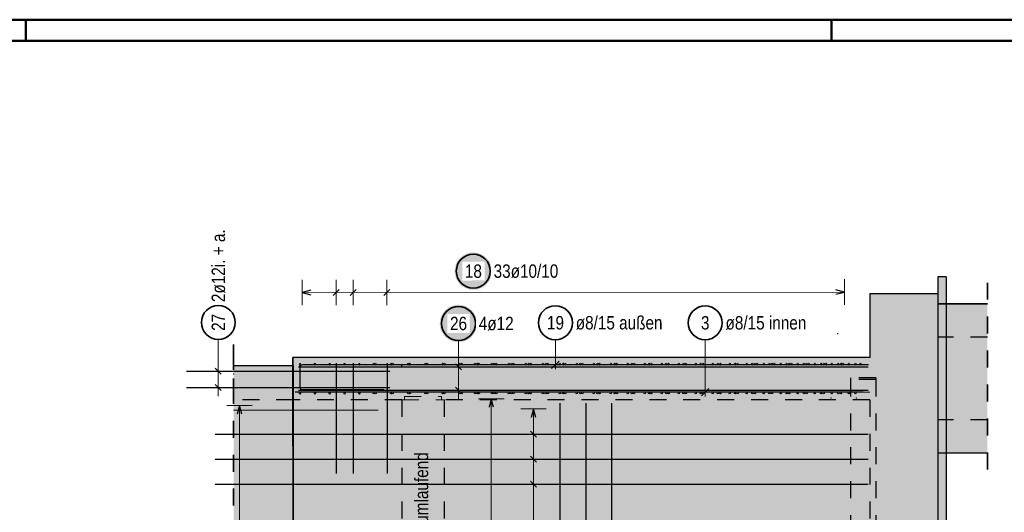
# Model space of a CAD drawing. Header units: millimetres. Extents: x -4 to 30.7, y -2.9 to 30.7.
# Tile 38 of 39: x 20.2 to 26, y 18.1 to 21. Entities that reach past the tile are written whole.
import ezdxf

# ---------------------------------------------------------------- set-up
doc = ezdxf.new("R2010")
doc.units = ezdxf.units.MM
doc.linetypes.add('HIDDEN', pattern=[0.375, 0.25, -0.125])
for name, color, linetype, lineweight in [('Geschnittene Kanten', 7, 'Continuous', 20), ('nplo Bewehrung', 7, 'Continuous', 20), ('Schraffuren', 7, 'Continuous', 20)]:
    doc.layers.add(name, color=color, linetype=linetype, lineweight=lineweight)
doc.styles.add('Arial Narrow', font='ARIALN.TTF')

msp = doc.modelspace()

# ---------------------------------------------------------------- hatches: boundary and pattern name
at = {"lineweight": 25, "true_color": 0xffffff}
for points in [[(22.972519, 19.543647), (22.972452, 19.547486), (22.972251, 19.55132), (22.971916, 19.555145), (22.971448, 19.558956), (22.970847, 19.562748), (22.970115, 19.566517), (22.969251, 19.570258), (22.968257, 19.573967), (22.967135, 19.577638), (22.965885, 19.581269), (22.964509, 19.584853), (22.963009, 19.588388), (22.961386, 19.591867), (22.959643, 19.595288), (22.957781, 19.598647), (22.955804, 19.601938), (22.953713, 19.605158), (22.95151, 19.608303), (22.9492, 19.611369), (22.946783, 19.614353), (22.944265, 19.617251), (22.941646, 19.620059), (22.938931, 19.622774), (22.936123, 19.625393), (22.933225, 19.627911), (22.930241, 19.630328), (22.927175, 19.632638), (22.92403, 19.634841), (22.92081, 19.636932), (22.917519, 19.638909), (22.91416, 19.640771), (22.910739, 19.642514), (22.90726, 19.644137), (22.903725, 19.645637), (22.900141, 19.647013), (22.89651, 19.648263), (22.892839, 19.649385), (22.88913, 19.650379), (22.885389, 19.651243), (22.88162, 19.651975), (22.877828, 19.652576), (22.874017, 19.653044), (22.870192, 19.653379), (22.866358, 19.65358), (22.862519, 19.653647), (22.85868, 19.65358), (22.854845, 19.653379), (22.85102, 19.653044), (22.84721, 19.652576), (22.843417, 19.651975), (22.839648, 19.651243), (22.835907, 19.650379), (22.832198, 19.649385), (22.828527, 19.648263), (22.824896, 19.647013), (22.821312, 19.645637), (22.817778, 19.644137), (22.814298, 19.642514), (22.810877, 19.640771), (22.807519, 19.638909), (22.804227, 19.636932), (22.801007, 19.634841), (22.797862, 19.632638), (22.794796, 19.630328), (22.791812, 19.627911), (22.788914, 19.625393), (22.786106, 19.622774), (22.783391, 19.620059), (22.780773, 19.617251), (22.778254, 19.614353), (22.775837, 19.611369), (22.773527, 19.608303), (22.771324, 19.605158), (22.769233, 19.601938), (22.767256, 19.598647), (22.765394, 19.595288), (22.763651, 19.591867), (22.762029, 19.588388), (22.760528, 19.584853), (22.759152, 19.581269), (22.757902, 19.577638), (22.75678, 19.573967), (22.755786, 19.570258), (22.754922, 19.566517), (22.75419, 19.562748), (22.753589, 19.558956), (22.753121, 19.555145), (22.752787, 19.55132), (22.752586, 19.547486), (22.752519, 19.543647), (22.752586, 19.539808), (22.752787, 19.535973), (22.753121, 19.532148), (22.753589, 19.528338), (22.75419, 19.524545), (22.754922, 19.520776), (22.755786, 19.517035), (22.75678, 19.513326), (22.757902, 19.509655), (22.759152, 19.506024), (22.760528, 19.50244), (22.762029, 19.498906), (22.763651, 19.495426), (22.765394, 19.492005), (22.767256, 19.488647), (22.769233, 19.485355), (22.771324, 19.482135), (22.773527, 19.47899), (22.775837, 19.475924), (22.778254, 19.47294), (22.780773, 19.470042), (22.783391, 19.467234), (22.786106, 19.464519), (22.788914, 19.461901), (22.791812, 19.459382), (22.794796, 19.456965), (22.797862, 19.454655), (22.801007, 19.452452), (22.804227, 19.450361), (22.807519, 19.448384), (22.810877, 19.446522), (22.814298, 19.444779), (22.817778, 19.443157), (22.821312, 19.441656), (22.824896, 19.44028), (22.828527, 19.43903), (22.832198, 19.437908), (22.835907, 19.436914), (22.839648, 19.43605), (22.843417, 19.435318), (22.84721, 19.434717), (22.85102, 19.434249), (22.854845, 19.433915), (22.85868, 19.433714), (22.862519, 19.433647), (22.866358, 19.433714), (22.870192, 19.433915), (22.874017, 19.434249), (22.877828, 19.434717), (22.88162, 19.435318), (22.885389, 19.43605), (22.88913, 19.436914), (22.892839, 19.437908), (22.89651, 19.43903), (22.900141, 19.44028), (22.903725, 19.441656), (22.90726, 19.443157), (22.910739, 19.444779), (22.91416, 19.446522), (22.917519, 19.448384), (22.92081, 19.450361), (22.92403, 19.452452), (22.927175, 19.454655), (22.930241, 19.456965), (22.933225, 19.459382), (22.936123, 19.461901), (22.938931, 19.464519), (22.941646, 19.467234), (22.944265, 19.470042), (22.946783, 19.47294), (22.9492, 19.475924), (22.95151, 19.47899), (22.953713, 19.482135), (22.955804, 19.485355), (22.957781, 19.488647), (22.959643, 19.492005), (22.961386, 19.495426), (22.963009, 19.498906), (22.964509, 19.50244), (22.965885, 19.506024), (22.967135, 19.509655), (22.968257, 19.513326), (22.969251, 19.517035), (22.970115, 19.520776), (22.970847, 19.524545), (22.971448, 19.528338), (22.971916, 19.532148), (22.972251, 19.535973)], [(22.885, 19.235293), (22.884933, 19.239132), (22.884732, 19.242967), (22.884397, 19.246791), (22.883929, 19.250602), (22.883329, 19.254395), (22.882596, 19.258164), (22.881733, 19.261905), (22.880739, 19.265613), (22.879616, 19.269285), (22.878366, 19.272916), (22.87699, 19.2765), (22.87549, 19.280034), (22.873867, 19.283514), (22.872124, 19.286935), (22.870263, 19.290293), (22.868285, 19.293584), (22.866194, 19.296805), (22.863992, 19.29995), (22.861681, 19.303016), (22.859265, 19.306), (22.856746, 19.308898), (22.854127, 19.311706), (22.851412, 19.314421), (22.848604, 19.317039), (22.845707, 19.319558), (22.842723, 19.321975), (22.839656, 19.324285), (22.836511, 19.326488), (22.833291, 19.328579), (22.83, 19.330556), (22.826642, 19.332418), (22.823221, 19.334161), (22.819741, 19.335783), (22.816207, 19.337284), (22.812622, 19.33866), (22.808992, 19.33991), (22.80532, 19.341032), (22.801611, 19.342026), (22.79787, 19.34289), (22.794101, 19.343622), (22.790309, 19.344223), (22.786498, 19.344691), (22.782673, 19.345025), (22.778839, 19.345226), (22.775, 19.345293), (22.771161, 19.345226), (22.767327, 19.345025), (22.763502, 19.344691), (22.759691, 19.344223), (22.755899, 19.343622), (22.75213, 19.34289), (22.748389, 19.342026), (22.74468, 19.341032), (22.741008, 19.33991), (22.737378, 19.33866), (22.733793, 19.337284), (22.730259, 19.335783), (22.726779, 19.334161), (22.723358, 19.332418), (22.72, 19.330556), (22.716709, 19.328579), (22.713489, 19.326488), (22.710344, 19.324285), (22.707277, 19.321975), (22.704293, 19.319558), (22.701396, 19.317039), (22.698588, 19.314421), (22.695873, 19.311706), (22.693254, 19.308898), (22.690735, 19.306), (22.688319, 19.303016), (22.686008, 19.29995), (22.683806, 19.296805), (22.681715, 19.293584), (22.679737, 19.290293), (22.677876, 19.286935), (22.676133, 19.283514), (22.67451, 19.280034), (22.67301, 19.2765), (22.671634, 19.272916), (22.670384, 19.269285), (22.669261, 19.265613), (22.668267, 19.261905), (22.667404, 19.258164), (22.666671, 19.254395), (22.666071, 19.250602), (22.665603, 19.246791), (22.665268, 19.242967), (22.665067, 19.239132), (22.665, 19.235293), (22.665067, 19.231454), (22.665268, 19.22762), (22.665603, 19.223795), (22.666071, 19.219984), (22.666671, 19.216192), (22.667404, 19.212423), (22.668267, 19.208682), (22.669261, 19.204973), (22.670384, 19.201301), (22.671634, 19.197671), (22.67301, 19.194087), (22.67451, 19.190552), (22.676133, 19.187073), (22.677876, 19.183651), (22.679737, 19.180293), (22.681715, 19.177002), (22.683806, 19.173782), (22.686008, 19.170637), (22.688319, 19.167571), (22.690735, 19.164587), (22.693254, 19.161689), (22.695873, 19.158881), (22.698588, 19.156166), (22.701396, 19.153547), (22.704293, 19.151028), (22.707277, 19.148612), (22.710344, 19.146301), (22.713489, 19.144099), (22.716709, 19.142008), (22.72, 19.140031), (22.723358, 19.138169), (22.726779, 19.136426), (22.730259, 19.134803), (22.733793, 19.133303), (22.737378, 19.131927), (22.741008, 19.130677), (22.74468, 19.129555), (22.748389, 19.128561), (22.75213, 19.127697), (22.755899, 19.126965), (22.759691, 19.126364), (22.763502, 19.125896), (22.767327, 19.125561), (22.771161, 19.12536), (22.775, 19.125293), (22.778839, 19.12536), (22.782673, 19.125561), (22.786498, 19.125896), (22.790309, 19.126364), (22.794101, 19.126965), (22.79787, 19.127697), (22.801611, 19.128561), (22.80532, 19.129555), (22.808992, 19.130677), (22.812622, 19.131927), (22.816207, 19.133303), (22.819741, 19.134803), (22.823221, 19.136426), (22.826642, 19.138169), (22.83, 19.140031), (22.833291, 19.142008), (22.836511, 19.144099), (22.839656, 19.146301), (22.842723, 19.148612), (22.845707, 19.151028), (22.848604, 19.153547), (22.851412, 19.156166), (22.854127, 19.158881), (22.856746, 19.161689), (22.859265, 19.164587), (22.861681, 19.167571), (22.863992, 19.170637), (22.866194, 19.173782), (22.868285, 19.177002), (22.870263, 19.180293), (22.872124, 19.183651), (22.873867, 19.187073), (22.87549, 19.190552), (22.87699, 19.194087), (22.878366, 19.197671), (22.879616, 19.201301), (22.880739, 19.204973), (22.881733, 19.208682), (22.882596, 19.212423), (22.883329, 19.216192), (22.883929, 19.219984), (22.884397, 19.223795), (22.884732, 19.22762)]]:
    msp.add_hatch(color=7, dxfattribs=at).paths.add_polyline_path(points)
at = {"lineweight": 25, "true_color": 0xcef2bf}
for points in [[(25.200965, 14.885658), (25.600965, 14.885658), (25.600965, 19.410669), (25.200965, 19.410669)], [(21.802581, 14.885658), (25.200965, 14.885658), (25.200965, 19.035669), (21.799412, 19.035669)]]:
    msp.add_hatch(color=254, dxfattribs=at).paths.add_polyline_path(points)
at = {"layer": 'Schraffuren', "lineweight": 25, "true_color": 0xeaffea}
for points in [[(25.650965, 19.349864), (25.650965, 19.510669), (25.600965, 19.510669), (25.600965, 19.349864)], [(25.600965, 14.885658), (25.650965, 14.885658), (25.650965, 18.471466), (25.600965, 18.471466)]]:
    msp.add_hatch(color=7, dxfattribs=at).paths.add_polyline_path(points)
at = {"layer": 'Schraffuren', "lineweight": 25, "true_color": 0xd7ffd7}
for points in [[(25.893789, 18.471466), (25.893789, 19.349864), (25.600965, 19.349864), (25.600965, 18.471466)], [(21.79945, 18.985668), (21.448994, 18.985668), (21.448994, 18.937206), (21.799429, 18.937206)], [(21.448994, 14.885658), (21.800965, 14.885662), (21.800965, 18.937206), (21.448994, 18.937206)]]:
    msp.add_hatch(color=254, dxfattribs=at).paths.add_polyline_path(points)

# ---------------------------------------------------------------- linework, layer by layer
at = {"color": 4, "linetype": 'Continuous', "lineweight": 50}
for p, q in [((29.725, 21.025), (0, 21.025)), ((29.6, 20.9), (0.5, 20.9))]:
    msp.add_line(p, q, dxfattribs=at)
at = {"color": 4, "linetype": 'Continuous', "lineweight": 50, "ltscale": 0.4}
for p, q in [((20.225, 21.025), (20.225, 20.9)), ((24.975, 21.025), (24.975, 20.9))]:
    msp.add_line(p, q, dxfattribs=at)
at = {"color": 5, "linetype": 'Continuous', "lineweight": 18}
for p, q in [((21.853973, 19.492811), (21.854097, 19.342811)), ((22.053884, 19.342976), (22.053759, 19.492976)), ((22.153777, 19.343059), (22.153653, 19.493059)), ((22.353563, 19.343225), (22.353439, 19.493225)), ((25.050679, 19.34546), (25.050555, 19.49546)), ((25.050617, 19.42046), (21.854035, 19.417811)), ((21.359164, 19.141186), (21.359164, 19.003376)), ((22.775, 19.135293), (22.775, 19.029668)), ((23.346614, 19.139685), (23.346614, 18.966661)), ((24.229742, 19.139211), (24.229743, 18.805667)), ((21.359164, 18.80744), (21.359164, 19.003376)), ((22.775, 18.791669), (22.775, 19.029668)), ((21.284164, 18.953376), (21.434164, 18.953376)), ((22.7, 18.979668), (22.85, 18.979668)), ((22.7, 18.979668), (22.85, 18.979668)), ((21.284164, 18.85744), (21.434164, 18.85744)), ((22.7, 18.841669), (22.85, 18.841669)), ((22.7, 18.841669), (22.85, 18.841669)), ((23.043741, 18.791663), (22.893741, 18.791663)), ((22.968741, 18.791663), (22.968746, 15.159658)), ((21.55903, 18.751669), (21.40903, 18.751669)), ((21.48403, 18.751669), (21.48403, 15.189665)), ((23.293103, 18.731671), (23.143103, 18.731671)), ((23.218103, 18.731671), (23.218106, 15.189663)), ((23.293103, 18.584087), (23.143103, 18.584087)), ((23.293103, 18.436504), (23.143103, 18.436504)), ((23.293103, 18.28892), (23.143103, 18.28892))]:
    msp.add_line(p, q, dxfattribs=at)
at = {"color": 2, "linetype": 'HIDDEN', "lineweight": 35, "ltscale": 0.25}
for p, q in [((25.893789, 19.475665), (25.893789, 18.345665)), ((21.448994, 19.110668), (21.448994, 18.812206)), ((21.448994, 19.062206), (21.448994, 14.760662))]:
    msp.add_line(p, q, dxfattribs=at)
at = {"color": 3, "linetype": 'Continuous', "lineweight": 25}
for p, q in [((21.904024, 19.43125), (21.854035, 19.417811)), ((21.854035, 19.417811), (21.904046, 19.404455)), ((22.036159, 19.400284), (22.071485, 19.435669)), ((22.136052, 19.400367), (22.171378, 19.435751)), ((22.335838, 19.400532), (22.371164, 19.435917)), ((25.050617, 19.42046), (25.000606, 19.433816)), ((25.000628, 19.407021), (25.050617, 19.42046)), ((25.893789, 19.350665), (25.650965, 19.350665)), ((25.650965, 19.349864), (25.650965, 18.471466)), ((21.799429, 19.012815), (21.799429, 18.985668)), ((21.79945, 18.985668), (21.799429, 18.985668)), ((25.193531, 18.991661), (21.855965, 18.991661)), ((22.054167, 19.000669), (22.054706, 18.350669)), ((22.154061, 19.000669), (22.154599, 18.350669)), ((22.353847, 19.000669), (22.354386, 18.350669)), ((22.757322, 18.997345), (22.792678, 18.96199)), ((22.757322, 18.997345), (22.792678, 18.96199)), ((23.324517, 18.969564), (23.368711, 19.013758)), ((21.171198, 18.953376), (22.371198, 18.953376)), ((21.341486, 18.971054), (21.376841, 18.935699)), ((21.830898, 18.979668), (25.190965, 18.979668)), ((21.830898, 18.979668), (25.190965, 18.979668)), ((21.839965, 18.975661), (21.839965, 18.861661)), ((21.341486, 18.875118), (21.376841, 18.839762)), ((21.171198, 18.85744), (22.371198, 18.85744)), ((25.161881, 18.830668), (21.811881, 18.830664)), ((21.830898, 18.841669), (25.190965, 18.841669)), ((21.830898, 18.841669), (25.190965, 18.841669)), ((21.855965, 18.845661), (22.335399, 18.845661)), ((22.757322, 18.859346), (22.792678, 18.823991)), ((22.757322, 18.859346), (22.792678, 18.823991)), ((24.207646, 18.80857), (24.25184, 18.852764)), ((22.968741, 18.791663), (22.955343, 18.741663)), ((22.982138, 18.741663), (22.968741, 18.791663)), ((23.375352, 15.165628), (23.375352, 18.765628)), ((23.527331, 15.165628), (23.527331, 18.765628)), ((23.67931, 15.165628), (23.67931, 18.765628)), ((21.48403, 18.751669), (21.470633, 18.701669)), ((21.497428, 18.701669), (21.48403, 18.751669)), ((23.218103, 18.731671), (23.204705, 18.681671)), ((23.2315, 18.681671), (23.218103, 18.731671)), ((21.340965, 18.584085), (25.190965, 18.584089)), ((23.235781, 18.56641), (23.200425, 18.601765)), ((25.893789, 18.470665), (25.650965, 18.470665)), ((21.340965, 18.436502), (25.190965, 18.436506)), ((23.235781, 18.418826), (23.200425, 18.454181)), ((21.340965, 18.288918), (25.190965, 18.288922)), ((23.235781, 18.271242), (23.200426, 18.306598))]:
    msp.add_line(p, q, dxfattribs=at)
at = {"color": 3, "linetype": 'HIDDEN', "lineweight": 25, "ltscale": 0.25}
for p, q in [((25.650965, 19.350665), (25.600965, 19.350665)), ((25.893789, 19.154172), (25.600965, 19.154172)), ((21.799429, 19.035669), (21.799429, 19.012815)), ((21.799568, 18.985668), (21.79945, 18.985668)), ((21.799568, 18.985668), (21.799568, 18.785668)), ((21.799429, 18.937206), (21.799429, 18.785669)), ((21.799483, 18.785668), (21.799429, 18.937206)), ((25.085965, 18.915665), (25.085965, 18.905665)), ((25.235965, 18.915665), (25.085965, 18.915665)), ((25.235965, 18.905665), (25.085965, 18.905665)), ((25.085965, 18.905665), (25.085965, 15.010662)), ((25.235965, 18.915665), (25.235965, 18.905665)), ((25.235965, 18.905665), (25.235965, 15.010662)), ((21.800965, 18.785668), (21.448994, 18.785668)), ((22.440965, 18.785668), (21.800965, 18.785668)), ((22.440965, 18.785669), (22.440965, 15.135662)), ((22.690965, 18.785669), (22.690965, 15.135662)), ((25.200965, 18.785668), (22.690965, 18.785668)), ((25.200965, 18.785669), (25.200965, 15.135662)), ((25.893789, 18.667159), (25.600965, 18.667159)), ((25.650965, 18.470665), (25.600965, 18.470665))]:
    msp.add_line(p, q, dxfattribs=at)
at = {"color": 5, "linetype": 'HIDDEN', "lineweight": 18, "ltscale": 0.25}
for p, q in [((22.440965, 18.785668), (22.690965, 18.785668)), ((22.455965, 18.785668), (22.455965, 18.805668)), ((22.455965, 18.805668), (22.675965, 18.805668)), ((22.675965, 18.805668), (22.675965, 18.785668))]:
    msp.add_line(p, q, dxfattribs=at)
at = {"color": 2, "linetype": 'Continuous', "lineweight": 35}
for centre in [(22.862519, 19.543647), (21.359164, 19.241186), (22.775, 19.235293), (23.346614, 19.239685), (24.229742, 19.239211)]:
    msp.add_circle(centre, 0.1, dxfattribs=at)
at = {"color": 9, "linetype": 'Continuous', "lineweight": 0}
for centre in [(25.011835, 19.174624), (21.799349, 19.035669), (21.838965, 18.985669), (22.440965, 18.985669), (21.448994, 18.937206), (21.799556, 18.785668), (24.970965, 18.795662), (25.120965, 18.795662)]:
    msp.add_circle(centre, 0.00111, dxfattribs=at)
at = {"color": 3, "linetype": 'Continuous', "lineweight": 25}
for centre, start, end in [((21.855965, 18.975661), 90.0000112, 180), ((21.855965, 18.861661), 180, 270)]:
    msp.add_arc(centre, 0.016, start, end, dxfattribs=at)
at = {"layer": 'Geschnittene Kanten', "color": 3, "linetype": 'Continuous', "lineweight": 25}
for p, q in [((25.600965, 19.510669), (25.600965, 19.410669)), ((25.650965, 19.510669), (25.600965, 19.510669)), ((25.650965, 19.510669), (25.650965, 19.349864)), ((25.200965, 19.410669), (25.200965, 19.035669)), ((25.600965, 19.410669), (25.200965, 19.410669)), ((25.600965, 19.410669), (25.600965, 14.885662)), ((25.893789, 19.349864), (25.600965, 19.349864)), ((21.799429, 18.985668), (21.448994, 18.985668)), ((21.802518, 14.885662), (21.799412, 19.035669)), ((25.200965, 19.035669), (21.799412, 19.035669)), ((21.799429, 18.985668), (21.799429, 18.937206)), ((21.800965, 18.937206), (21.799429, 18.937206)), ((21.800965, 18.937206), (21.800965, 14.885662)), ((25.893789, 18.471466), (25.600965, 18.471466)), ((25.650965, 18.471466), (25.650965, 14.885662))]:
    msp.add_line(p, q, dxfattribs=at)
at = {"layer": 'nplo Bewehrung', "color": 9, "linetype": 'Continuous', "lineweight": 0}
for p, q in [((21.850965, 18.829943), (25.200965, 18.829943)), ((21.448994, 18.724271), (22.300965, 18.724271))]:
    msp.add_line(p, q, dxfattribs=at)
for centre in [(21.840965, 18.995043), (21.840965, 18.995043), (21.928465, 18.995043), (21.928465, 18.995043), (22.015965, 18.995043), (22.015965, 18.995043), (22.103465, 18.995043), (22.103465, 18.995043), (22.190965, 18.995044), (22.190965, 18.995044), (22.275965, 18.995669), (22.275965, 18.995669), (22.285965, 18.995669), (22.285965, 18.995669), (22.377394, 18.995669), (22.377394, 18.995669), (22.387632, 18.995669), (22.387632, 18.995669), (22.478822, 18.995669), (22.478822, 18.995669), (22.489298, 18.995669), (22.489298, 18.995669), (22.58025, 18.995669), (22.58025, 18.995669), (22.590965, 18.995669), (22.590965, 18.995669), (22.681679, 18.995669), (22.681679, 18.995669), (22.692631, 18.995669), (22.692631, 18.995669), (22.783107, 18.995669), (22.783107, 18.995669), (22.794298, 18.995669), (22.794298, 18.995669), (22.871785, 18.995669), (22.871785, 18.995669), (22.884536, 18.995669), (22.884536, 18.995669), (22.895964, 18.995669), (22.895964, 18.995669), (22.971975, 18.995669), (22.971975, 18.995669), (22.985964, 18.995669), (22.985964, 18.995669), (22.997631, 18.995669), (22.997631, 18.995669), (23.072165, 18.995669), (23.072165, 18.995669), (23.087393, 18.995669), (23.087393, 18.995669), (23.099298, 18.995669), (23.099298, 18.995669), (23.172355, 18.995669), (23.172355, 18.995669), (23.188821, 18.995669), (23.188821, 18.995669), (23.200964, 18.995669), (23.200964, 18.995669), (23.272544, 18.995669), (23.272544, 18.995669), (23.29025, 18.995669), (23.29025, 18.995669), (23.302631, 18.995669), (23.302631, 18.995669), (23.372734, 18.995669), (23.372734, 18.995669), (23.391678, 18.995669), (23.391678, 18.995669), (23.404297, 18.995669), (23.404297, 18.995669), (23.472924, 18.995669), (23.472924, 18.995669), (23.493107, 18.995669), (23.493107, 18.995669), (23.505964, 18.995669), (23.505964, 18.995669), (23.573114, 18.995669), (23.573114, 18.995669), (23.594535, 18.995669), (23.594535, 18.995669), (23.60763, 18.995669), (23.60763, 18.995669), (23.673304, 18.995669), (23.673304, 18.995669), (23.695964, 18.995669), (23.695964, 18.995669), (23.709297, 18.995669), (23.709297, 18.995669), (23.773494, 18.995669), (23.773494, 18.995669), (23.797392, 18.995669), (23.797392, 18.995669), (23.810964, 18.995669), (23.810964, 18.995669), (23.873684, 18.995669), (23.873684, 18.995669), (23.898821, 18.995669), (23.898821, 18.995669), (23.91263, 18.995669), (23.91263, 18.995669), (23.973874, 18.995669), (23.973874, 18.995669), (24.000249, 18.995669), (24.000249, 18.995669), (24.014297, 18.995669), (24.014297, 18.995669), (24.074064, 18.995669), (24.074064, 18.995669), (24.101678, 18.995669), (24.101678, 18.995669), (24.115963, 18.995669), (24.115963, 18.995669), (24.174254, 18.995669), (24.174254, 18.995669), (24.203106, 18.995669), (24.203106, 18.995669), (24.21763, 18.995669), (24.21763, 18.995669), (24.274444, 18.995669), (24.274444, 18.995669), (24.304534, 18.995669), (24.304534, 18.995669), (24.319296, 18.995669), (24.319296, 18.995669), (24.374633, 18.995669), (24.374633, 18.995669), (24.405963, 18.995669), (24.405963, 18.995669), (24.420963, 18.995669), (24.420963, 18.995669), (24.474823, 18.995669), (24.474823, 18.995669), (24.507391, 18.995669), (24.507391, 18.995669), (24.522629, 18.995669), (24.522629, 18.995669), (24.535965, 18.995669), (24.535965, 18.995669), (24.575013, 18.995669), (24.575013, 18.995669), (24.60882, 18.995669), (24.60882, 18.995669), (24.624296, 18.995669), (24.624296, 18.995669), (24.637632, 18.995669), (24.637632, 18.995669), (24.675203, 18.995669), (24.675203, 18.995669), (24.710248, 18.995669), (24.710248, 18.995669), (24.725963, 18.995669), (24.725963, 18.995669), (24.739298, 18.995669), (24.739298, 18.995669), (24.775393, 18.995669), (24.775393, 18.995669), (24.811677, 18.995669), (24.811677, 18.995669), (24.827629, 18.995669), (24.827629, 18.995669), (24.840965, 18.995669), (24.840965, 18.995669), (24.875583, 18.995669), (24.875583, 18.995669), (24.913105, 18.995669), (24.913105, 18.995669), (24.929296, 18.995669), (24.929296, 18.995669), (24.942631, 18.995669), (24.942631, 18.995669), (24.975773, 18.995669), (24.975773, 18.995669), (25.014534, 18.995669), (25.014534, 18.995669), (25.030962, 18.995669), (25.030962, 18.995669), (25.044298, 18.995669), (25.044298, 18.995669), (25.075963, 18.995669), (25.075963, 18.995669), (25.115962, 18.995669), (25.115962, 18.995669), (25.145964, 18.995669), (25.145964, 18.995669), (21.840965, 18.826295), (21.840965, 18.826295), (21.840965, 18.823594), (21.840965, 18.823594), (21.928465, 18.826294), (21.928465, 18.826294), (21.928465, 18.823594), (21.928465, 18.823594), (22.015965, 18.826294), (22.015965, 18.826294), (22.015965, 18.823594), (22.015965, 18.823594), (22.103465, 18.826294), (22.103465, 18.826294), (22.103465, 18.823595), (22.103465, 18.823595), (22.190965, 18.826294), (22.190965, 18.826294), (22.190965, 18.823595), (22.190965, 18.823595), (22.275965, 18.825668), (22.275965, 18.825668), (22.285965, 18.825667), (22.285965, 18.825667), (22.377394, 18.825668), (22.377394, 18.825668), (22.387632, 18.825667), (22.387632, 18.825667), (22.478822, 18.825668), (22.478822, 18.825668), (22.489298, 18.825667), (22.489298, 18.825667), (22.58025, 18.825668), (22.58025, 18.825668), (22.590965, 18.825667), (22.590965, 18.825667), (22.681679, 18.825668), (22.681679, 18.825668), (22.692631, 18.825667), (22.692631, 18.825667), (22.783107, 18.825668), (22.783107, 18.825668), (22.794298, 18.825667), (22.794298, 18.825667), (22.871785, 18.825667), (22.871785, 18.825667), (22.884536, 18.825668), (22.884536, 18.825668), (22.895964, 18.825667), (22.895964, 18.825667), (22.971975, 18.825667), (22.971975, 18.825667), (22.985964, 18.825668), (22.985964, 18.825668), (22.997631, 18.825667), (22.997631, 18.825667), (23.072165, 18.825667), (23.072165, 18.825667), (23.087393, 18.825668), (23.087393, 18.825668), (23.099298, 18.825667), (23.099298, 18.825667), (23.172355, 18.825667), (23.172355, 18.825667), (23.188821, 18.825668), (23.188821, 18.825668), (23.200964, 18.825667), (23.200964, 18.825667), (23.272544, 18.825667), (23.272544, 18.825667), (23.29025, 18.825668), (23.29025, 18.825668), (23.302631, 18.825667), (23.302631, 18.825667), (23.372734, 18.825667), (23.372734, 18.825667), (23.391678, 18.825668), (23.391678, 18.825668), (23.404297, 18.825667), (23.404297, 18.825667), (23.472924, 18.825667), (23.472924, 18.825667), (23.493107, 18.825668), (23.493107, 18.825668), (23.505964, 18.825667), (23.505964, 18.825667), (23.573114, 18.825667), (23.573114, 18.825667), (23.594535, 18.825668), (23.594535, 18.825668), (23.60763, 18.825667), (23.60763, 18.825667), (23.673304, 18.825667), (23.673304, 18.825667), (23.695964, 18.825668), (23.695964, 18.825668), (23.709297, 18.825667), (23.709297, 18.825667), (23.773494, 18.825667), (23.773494, 18.825667), (23.797392, 18.825668), (23.797392, 18.825668), (23.810964, 18.825667), (23.810964, 18.825667), (23.873684, 18.825667), (23.873684, 18.825667), (23.898821, 18.825668), (23.898821, 18.825668), (23.91263, 18.825667), (23.91263, 18.825667), (23.973874, 18.825667), (23.973874, 18.825667), (24.000249, 18.825668), (24.000249, 18.825668), (24.014297, 18.825667), (24.014297, 18.825667), (24.074064, 18.825667), (24.074064, 18.825667), (24.101678, 18.825668), (24.101678, 18.825668), (24.115963, 18.825667), (24.115963, 18.825667), (24.174254, 18.825667), (24.174254, 18.825667), (24.203106, 18.825668), (24.203106, 18.825668), (24.21763, 18.825667), (24.21763, 18.825667), (24.274444, 18.825667), (24.274444, 18.825667), (24.304534, 18.825668), (24.304534, 18.825668), (24.319296, 18.825667), (24.319296, 18.825667), (24.374633, 18.825667), (24.374633, 18.825667), (24.405963, 18.825668), (24.405963, 18.825668), (24.420963, 18.825667), (24.420963, 18.825667), (24.474823, 18.825667), (24.474823, 18.825667), (24.507391, 18.825668), (24.507391, 18.825668), (24.522629, 18.825667), (24.522629, 18.825667), (24.575013, 18.825667), (24.575013, 18.825667), (24.60882, 18.825668), (24.60882, 18.825668), (24.624296, 18.825667), (24.624296, 18.825667), (24.675203, 18.825667), (24.675203, 18.825667), (24.710248, 18.825668), (24.710248, 18.825668), (24.725963, 18.825667), (24.725963, 18.825667), (24.775393, 18.825667), (24.775393, 18.825667), (24.811677, 18.825668), (24.811677, 18.825668), (24.827629, 18.825667), (24.827629, 18.825667), (24.875583, 18.825667), (24.875583, 18.825667), (24.913105, 18.825668), (24.913105, 18.825668), (24.929296, 18.825667), (24.929296, 18.825667), (24.975773, 18.825667), (24.975773, 18.825667), (25.014534, 18.825668), (25.014534, 18.825668), (25.030962, 18.825667), (25.030962, 18.825667), (25.075963, 18.825667), (25.075963, 18.825667), (25.115962, 18.825668), (25.115962, 18.825668)]:
    msp.add_circle(centre, 0.005, dxfattribs=at)

# ---------------------------------------------------------------- texts
at = {"color": 2, "lineweight": 35, "style": 'Arial Narrow'}
msp.add_text('Rückbiegeanschluß ø 10/10 mit Fugensicherung für Bodenplatte umlaufend', height=0.07875, rotation=90, dxfattribs=at).set_placement((22.596458, 15.45249))
at = {"color": 2, "lineweight": 35, "char_height": 0.07875, "attachment_point": 1, "rotation": 90, "line_spacing_factor": 0.9, "style": 'Arial Narrow'}
for s, insert in [('2ø12i. + a.', (21.319789, 19.361186)), ('27', (21.319789, 19.191573))]:
    msp.add_mtext(s, dxfattribs=dict(at, insert=insert))
at = {"color": 2, "lineweight": 35, "char_height": 0.07875, "attachment_point": 1, "line_spacing_factor": 0.9, "style": 'Arial Narrow'}
for s, insert in [('19', (23.297002, 19.27906)), ('ø8/15 außen', (23.466614, 19.27906)), ('3', (24.204936, 19.278586)), ('ø8/15 innen', (24.349742, 19.278586))]:
    msp.add_mtext(s, dxfattribs=dict(at, insert=insert))

# ---------------------------------------------------------------- next in the draw order: texts
at = {"color": 2, "lineweight": 35, "char_height": 0.07875, "attachment_point": 1, "rotation": 0.0474924, "line_spacing_factor": 0.9, "style": 'Arial Narrow', "bg_fill": 3, "box_fill_scale": 1.2, "bg_fill_color": 256, "bg_fill_true_color": 13158600, "bg_fill_transparency": 0}
for s, insert in [('18', (22.812873, 19.58298)), ('33ø10/10', (22.982486, 19.583121))]:
    msp.add_mtext(s, dxfattribs=dict(at, insert=insert))
at = {"color": 2, "lineweight": 35, "char_height": 0.07875, "attachment_point": 1, "line_spacing_factor": 0.9, "style": 'Arial Narrow', "bg_fill": 3, "box_fill_scale": 1.2, "bg_fill_color": 256, "bg_fill_true_color": 13158600, "bg_fill_transparency": 0}
for s, insert in [('26', (22.725388, 19.274668)), ('4ø12', (22.895, 19.274668))]:
    msp.add_mtext(s, dxfattribs=dict(at, insert=insert))

doc.saveas('drawing.dxf')
